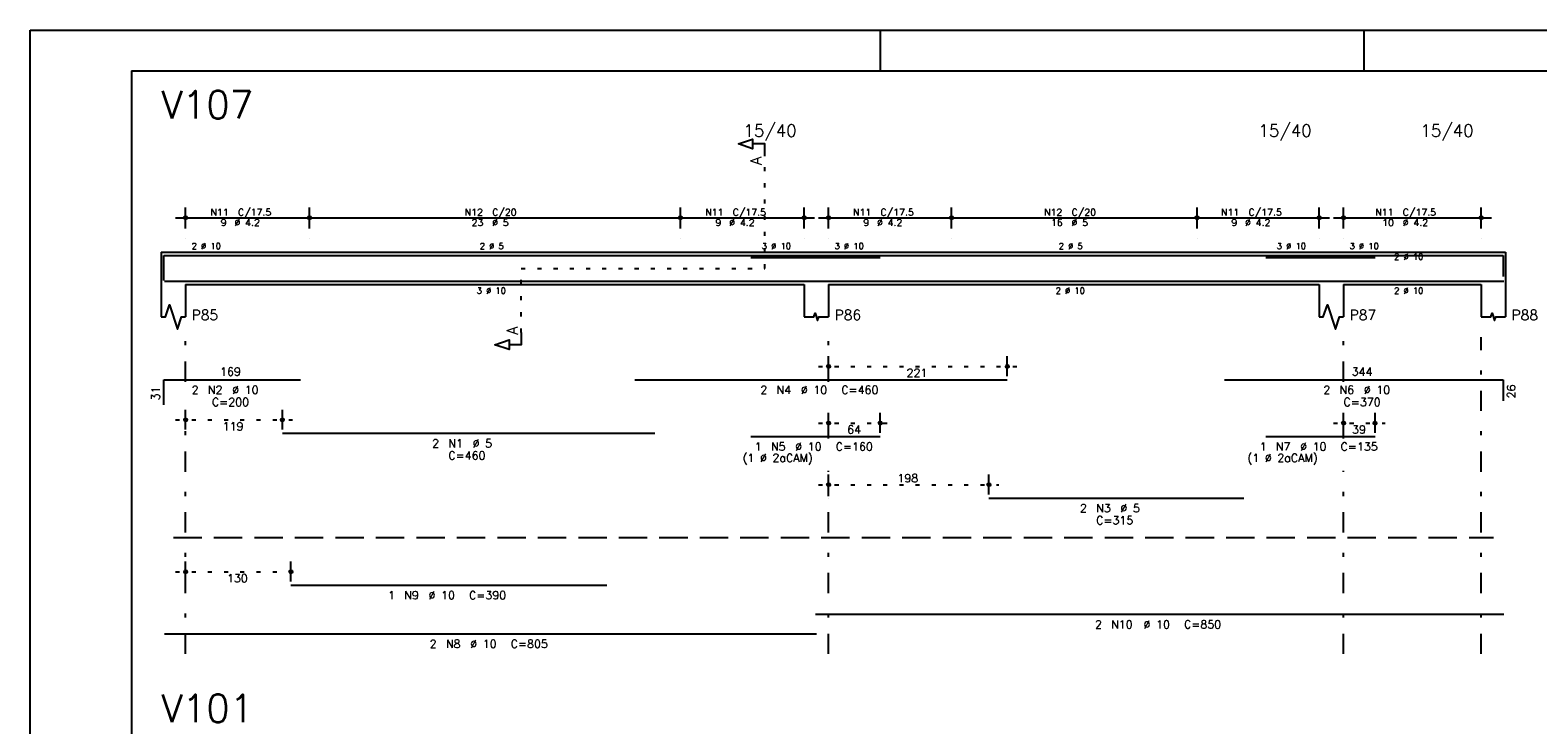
# Model space of a CAD drawing. Extents: x 0 to 119, y 0 to 84.
# Tile 4 of 11: x 0 to 37, y 67 to 84. Entities that reach past the tile are written whole.
import ezdxf

# ---------------------------------------------------------------- set-up
doc = ezdxf.new("R2010")
doc.units = 0
doc.header["$MEASUREMENT"] = 0
for name, pattern in [('ESTILO_TQS_0001', [1, 0.7, -0.3]), ('ESTILO_TQS_0002', [0.4, 0.1, -0.3]), ('ESTILO_TQS_0003', [1.5, 0.5, -0.4, 0.1, -0.5])]:
    doc.linetypes.add(name, pattern=pattern)
for name, color, linetype in [('1', 1, 'CONTINUOUS'), ('2', 2, 'CONTINUOUS'), ('4', 4, 'CONTINUOUS'), ('6', 6, 'CONTINUOUS'), ('7', 7, 'CONTINUOUS'), ('8', 8, 'CONTINUOUS')]:
    doc.layers.add(name, color=color, linetype=linetype)
doc.styles.get("Standard").update_dxf_attribs({"font": 'ROMANS.SHX'})

msp = doc.modelspace()

# ---------------------------------------------------------------- linework, layer by layer
at = {"layer": '1', "linetype": 'Continuous'}
for p, q in [((0, 0), (0, 84.1)), ((0, 84.1), (118.9, 84.1)), ((21, 83.1), (21, 84.1)), ((32.95, 83.1), (32.95, 84.1))]:
    msp.add_line(p, q, dxfattribs=at)
at = {"layer": '1', "linetype": 'ESTILO_TQS_0002'}
for p, q in [((18.145, 78.22), (18.145, 80.99)), ((12.13, 76.635), (12.13, 78.22)), ((12.13, 78.22), (18.145, 78.22)), ((19.47, 75.8), (24.385, 75.8)), ((3.59, 74.48), (6.479, 74.48)), ((19.47, 74.4), (21.247, 74.4)), ((32.19, 74.4), (33.467, 74.4)), ((19.47, 72.88), (23.929, 72.88)), ((3.59, 70.73), (6.69, 70.73))]:
    msp.add_line(p, q, dxfattribs=at)
at = {"layer": '1', "linetype": 'ESTILO_TQS_0001'}
msp.add_line((3.54, 71.575), (36.14, 71.575), dxfattribs=at)
at = {"layer": '2', "linetype": 'Continuous'}
for p, q in [((3.84, 79.2), (3.84, 79.72)), ((6.9, 79.2), (6.9, 79.72)), ((6.9, 79.2), (6.9, 79.72)), ((16.06, 79.2), (16.06, 79.72)), ((16.06, 79.2), (16.06, 79.72)), ((19.12, 79.2), (19.12, 79.72)), ((19.72, 79.2), (19.72, 79.72)), ((22.76, 79.2), (22.76, 79.72)), ((22.76, 79.2), (22.76, 79.72)), ((28.82, 79.2), (28.82, 79.72)), ((28.82, 79.2), (28.82, 79.72)), ((31.84, 79.2), (31.84, 79.72)), ((32.44, 79.2), (32.44, 79.72)), ((35.84, 79.2), (35.84, 79.72)), ((3.59, 79.47), (7.15, 79.47)), ((6.65, 79.47), (16.31, 79.47)), ((15.81, 79.47), (19.37, 79.47)), ((19.47, 79.47), (23.01, 79.47)), ((22.51, 79.47), (29.07, 79.47)), ((28.57, 79.47), (32.09, 79.47)), ((32.19, 79.47), (36.09, 79.47)), ((3.84, 78.95), (3.84, 78.95)), ((6.9, 78.95), (6.9, 78.95)), ((6.9, 78.95), (6.9, 78.95)), ((16.06, 78.95), (16.06, 78.95)), ((16.06, 78.95), (16.06, 78.95)), ((19.12, 78.95), (19.12, 78.95)), ((19.72, 78.95), (19.72, 78.95)), ((22.76, 78.95), (22.76, 78.95)), ((22.76, 78.95), (22.76, 78.95)), ((28.82, 78.95), (28.82, 78.95)), ((28.82, 78.95), (28.82, 78.95)), ((31.84, 78.95), (31.84, 78.95)), ((32.44, 78.95), (32.44, 78.95)), ((35.84, 78.95), (35.84, 78.95)), ((3.24, 78.62), (3.24, 77.82)), ((3.24, 78.62), (3.84, 78.62)), ((3.84, 78.62), (19.12, 78.62)), ((19.12, 78.62), (19.72, 78.62)), ((19.72, 78.62), (31.84, 78.62)), ((31.84, 78.62), (32.44, 78.62)), ((32.44, 78.62), (35.84, 78.62)), ((35.84, 78.62), (36.44, 78.62)), ((36.44, 78.62), (36.44, 77.82)), ((3.24, 77.82), (3.24, 77.02)), ((3.84, 77.82), (19.12, 77.82)), ((3.84, 77.82), (3.84, 77.02)), ((19.12, 77.82), (19.12, 77.02)), ((19.72, 77.82), (31.84, 77.82)), ((19.72, 77.82), (19.72, 77.02)), ((31.84, 77.82), (31.84, 77.02)), ((32.44, 77.82), (35.84, 77.82)), ((32.44, 77.82), (32.44, 77.02)), ((35.84, 77.82), (35.84, 77.02)), ((36.44, 77.82), (36.44, 77.02)), ((19.72, 75.56), (19.72, 76.05)), ((24.135, 75.56), (24.135, 76.05)), ((19.72, 75.46), (19.72, 75.46)), ((24.135, 75.46), (24.135, 75.46)), ((3.84, 74.24), (3.84, 74.73)), ((6.229, 74.24), (6.229, 74.73)), ((19.72, 74.16), (19.72, 74.65)), ((20.997, 74.16), (20.997, 74.65)), ((32.44, 74.16), (32.44, 74.65)), ((33.217, 74.16), (33.217, 74.65)), ((3.84, 74.14), (3.84, 74.14)), ((6.229, 74.14), (6.229, 74.14)), ((19.72, 74.06), (19.72, 74.06)), ((20.997, 74.06), (20.997, 74.06)), ((32.44, 74.06), (32.44, 74.06)), ((33.217, 74.06), (33.217, 74.06)), ((19.72, 72.64), (19.72, 73.13)), ((23.679, 72.64), (23.679, 73.13)), ((19.72, 72.54), (19.72, 72.54)), ((23.679, 72.54), (23.679, 72.54)), ((3.84, 70.49), (3.84, 70.98)), ((6.44, 70.49), (6.44, 70.98)), ((3.84, 70.39), (3.84, 70.39)), ((6.44, 70.39), (6.44, 70.39))]:
    msp.add_line(p, q, dxfattribs=at)
at = {"layer": '2', "linetype": 'ESTILO_TQS_0003'}
for p, q in [((3.84, 75.422), (3.84, 76.52)), ((19.72, 75.422), (19.72, 76.52)), ((32.44, 75.422), (32.44, 76.52)), ((35.84, 68.7), (35.84, 76.52)), ((3.84, 68.7), (3.84, 74.618)), ((19.72, 74.022), (19.72, 74.618)), ((32.44, 74.022), (32.44, 74.618)), ((19.72, 68.7), (19.72, 73.218)), ((32.44, 68.7), (32.44, 73.218))]:
    msp.add_line(p, q, dxfattribs=at)
at = {"layer": '2', "linetype": 'Continuous'}
for points in [[(18.145, 80.99), (18.145, 81.29), (17.845, 81.29), (17.845, 81.17), (17.495, 81.29), (17.845, 81.41), (17.845, 81.29)], [(3.24, 77.02), (3.34, 77.02), (3.44, 77.32), (3.64, 76.72), (3.74, 77.02), (3.84, 77.02)], [(19.12, 77.02), (19.36, 77.02), (19.39, 77.11), (19.45, 76.93), (19.48, 77.02), (19.72, 77.02)], [(31.84, 77.02), (31.94, 77.02), (32.04, 77.32), (32.24, 76.72), (32.34, 77.02), (32.44, 77.02)], [(35.84, 77.02), (36.08, 77.02), (36.11, 77.11), (36.17, 76.93), (36.2, 77.02), (36.44, 77.02)], [(12.13, 76.635), (12.13, 76.335), (11.83, 76.335), (11.83, 76.215), (11.48, 76.335), (11.83, 76.455), (11.83, 76.335)]]:
    msp.add_lwpolyline(points, dxfattribs=at)
for centre, radius in [((3.84, 79.47), 0.0416), ((3.84, 79.47), 0.0208), ((6.9, 79.47), 0.0416), ((6.9, 79.47), 0.0416), ((6.9, 79.47), 0.0208), ((6.9, 79.47), 0.0208), ((16.06, 79.47), 0.0416), ((16.06, 79.47), 0.0416), ((16.06, 79.47), 0.0208), ((16.06, 79.47), 0.0208), ((19.12, 79.47), 0.0416), ((19.12, 79.47), 0.0208), ((19.72, 79.47), 0.0416), ((19.72, 79.47), 0.0208), ((22.76, 79.47), 0.0416), ((22.76, 79.47), 0.0416), ((22.76, 79.47), 0.0208), ((22.76, 79.47), 0.0208), ((28.82, 79.47), 0.0416), ((28.82, 79.47), 0.0416), ((28.82, 79.47), 0.0208), ((28.82, 79.47), 0.0208), ((31.84, 79.47), 0.0416), ((31.84, 79.47), 0.0208), ((32.44, 79.47), 0.0416), ((32.44, 79.47), 0.0208), ((35.84, 79.47), 0.0416), ((35.84, 79.47), 0.0208), ((19.72, 75.8), 0.04), ((19.72, 75.8), 0.02), ((24.135, 75.8), 0.04), ((24.135, 75.8), 0.02), ((3.84, 74.48), 0.04), ((3.84, 74.48), 0.02), ((6.229, 74.48), 0.04), ((6.229, 74.48), 0.02), ((19.72, 74.4), 0.04), ((19.72, 74.4), 0.02), ((20.997, 74.4), 0.04), ((20.997, 74.4), 0.02), ((32.44, 74.4), 0.04), ((32.44, 74.4), 0.02), ((33.217, 74.4), 0.04), ((33.217, 74.4), 0.02), ((19.72, 72.88), 0.04), ((19.72, 72.88), 0.02), ((23.679, 72.88), 0.04), ((23.679, 72.88), 0.02), ((3.84, 70.73), 0.04), ((6.44, 70.73), 0.04), ((3.84, 70.73), 0.02), ((6.44, 70.73), 0.02)]:
    msp.add_circle(centre, radius, dxfattribs=at)
at = {"layer": '4', "linetype": 'Continuous'}
for p, q in [((3.3, 77.92), (3.3, 78.54)), ((3.3, 78.54), (6.68, 78.54)), ((6.229, 78.54), (15.429, 78.54)), ((14.935, 78.54), (24.135, 78.54)), ((17.797, 78.49), (20.997, 78.49)), ((23.679, 78.54), (29.979, 78.54)), ((29.5, 78.54), (36.38, 78.54)), ((30.517, 78.49), (33.217, 78.49)), ((36.38, 78.54), (36.38, 78.02)), ((3.32, 77.9), (19.42, 77.9)), ((6.44, 77.9), (14.24, 77.9)), ((19.4, 77.9), (36.4, 77.9))]:
    msp.add_line(p, q, dxfattribs=at)
at = {"layer": '6', "linetype": 'Continuous'}
for p, q in [((3.3, 74.85), (3.3, 75.47)), ((3.3, 75.47), (6.68, 75.47)), ((14.935, 75.47), (24.135, 75.47)), ((29.5, 75.47), (36.38, 75.47)), ((36.38, 75.47), (36.38, 74.95)), ((6.229, 74.15), (15.429, 74.15)), ((17.797, 74.07), (20.997, 74.07)), ((30.517, 74.07), (33.217, 74.07)), ((23.679, 72.55), (29.979, 72.55)), ((6.44, 70.4), (14.24, 70.4)), ((19.4, 69.68), (36.4, 69.68)), ((3.32, 69.2), (19.42, 69.2))]:
    msp.add_line(p, q, dxfattribs=at)
at = {"layer": '8', "linetype": 'Continuous'}
for q in [(117.9, 83.1), (2.5, 1)]:
    msp.add_line((2.5, 83.1), q, dxfattribs=at)

# ---------------------------------------------------------------- texts
at = {"layer": '2', "linetype": 'Continuous'}
for s, height, p in [('15/40', 0.3, (17.62, 81.47)), ('15/40', 0.3, (30.34, 81.47)), ('15/40', 0.3, (34.34, 81.47)), ('N11', 0.17, (4.452, 79.521)), ('C/17.5', 0.17, (5.132, 79.521)), ('N12', 0.17, (10.732, 79.521)), ('C/20', 0.17, (11.412, 79.521)), ('N11', 0.17, (16.672, 79.521)), ('C/17.5', 0.17, (17.352, 79.521)), ('N11', 0.17, (20.322, 79.521)), ('C/17.5', 0.17, (21.002, 79.521)), ('N12', 0.17, (25.042, 79.521)), ('C/20', 0.17, (25.722, 79.521)), ('N11', 0.17, (29.412, 79.521)), ('C/17.5', 0.17, (30.092, 79.521)), ('N11', 0.17, (33.222, 79.521)), ('C/17.5', 0.17, (33.902, 79.521)), ('9', 0.17, (4.707, 79.266)), ('%%c 4.2', 0.17, (5.047, 79.266)), ('23', 0.17, (10.902, 79.266)), ('%%c 5', 0.17, (11.412, 79.266)), ('9', 0.17, (16.927, 79.266)), ('%%c 4.2', 0.17, (17.267, 79.266)), ('9', 0.17, (20.577, 79.266)), ('%%c 4.2', 0.17, (20.917, 79.266)), ('16', 0.17, (25.212, 79.266)), ('%%c 5', 0.17, (25.722, 79.266)), ('9', 0.17, (29.667, 79.266)), ('%%c 4.2', 0.17, (30.007, 79.266)), ('10', 0.17, (33.392, 79.266)), ('%%c 4.2', 0.17, (33.902, 79.266)), ('2 %%c 10', 0.15, (3.99, 78.695)), ('2 %%c 5', 0.15, (11.105, 78.695)), ('3 %%c 10', 0.15, (18.07, 78.695)), ('3 %%c 10', 0.15, (19.87, 78.695)), ('2 %%c 5', 0.15, (25.405, 78.695)), ('3 %%c 10', 0.15, (30.79, 78.695)), ('3 %%c 10', 0.15, (32.59, 78.695)), ('2 %%c 10', 0.15, (33.69, 78.433)), ('3 %%c 10', 0.15, (11.03, 77.595)), ('2 %%c 10', 0.15, (25.33, 77.595)), ('2 %%c 10', 0.15, (33.69, 77.595)), ('P85', 0.25, (3.99, 76.945)), ('P86', 0.25, (19.87, 76.945)), ('P87', 0.25, (32.59, 76.945)), ('P88', 0.25, (36.59, 76.945)), ('169', 0.2, (4.69, 75.57)), ('221', 0.2, (21.647, 75.54)), ('344', 0.2, (32.64, 75.57)), ('2', 0.2, (3.99, 75.12)), ('N2', 0.2, (4.39, 75.12)), ('%%c 10', 0.2, (4.99, 75.12)), ('2', 0.2, (18.035, 75.12)), ('N4', 0.2, (18.435, 75.12)), ('%%c 10', 0.2, (19.035, 75.12)), ('C=460', 0.2, (20.035, 75.12)), ('2', 0.2, (31.94, 75.12)), ('N6', 0.2, (32.34, 75.12)), ('%%c 10', 0.2, (32.94, 75.12)), ('C=200', 0.2, (4.49, 74.82)), ('C=370', 0.2, (32.44, 74.82)), ('119', 0.2, (4.755, 74.22)), ('64', 0.2, (20.179, 74.14)), ('39', 0.2, (32.649, 74.14)), ('2', 0.2, (9.929, 73.8)), ('N1', 0.2, (10.329, 73.8)), ('%%c 5', 0.2, (10.929, 73.8)), ('1', 0.2, (17.897, 73.72)), ('N5', 0.2, (18.297, 73.72)), ('%%c 10', 0.2, (18.897, 73.72)), ('C=160', 0.2, (19.897, 73.72)), ('1', 0.2, (30.367, 73.72)), ('N7', 0.2, (30.767, 73.72)), ('%%c 10', 0.2, (31.367, 73.72)), ('C=135', 0.2, (32.367, 73.72)), ('C=460', 0.2, (10.329, 73.5)), ('(1 %%c 2aCAM)', 0.2, (17.597, 73.44)), ('(1 %%c 2aCAM)', 0.2, (30.067, 73.44)), ('198', 0.2, (21.42, 72.94)), ('2', 0.2, (25.929, 72.2)), ('N3', 0.2, (26.329, 72.2)), ('%%c 5', 0.2, (26.929, 72.2)), ('C=315', 0.2, (26.329, 71.9)), ('130', 0.2, (4.86, 70.47)), ('1', 0.2, (8.84, 70.05)), ('N9', 0.2, (9.24, 70.05)), ('%%c 10', 0.2, (9.84, 70.05)), ('C=390', 0.2, (10.84, 70.05)), ('2', 0.2, (26.3, 69.33)), ('N10', 0.2, (26.7, 69.33)), ('%%c 10', 0.2, (27.5, 69.33)), ('C=850', 0.2, (28.5, 69.33)), ('2', 0.2, (9.87, 68.85)), ('N8', 0.2, (10.27, 68.85)), ('%%c 10', 0.2, (10.87, 68.85)), ('C=805', 0.2, (11.87, 68.85))]:
    msp.add_text(s, height=height, dxfattribs=at).set_placement(p)
for s, height, p in [('A', 0.272, (18.063, 80.772)), ('A', 0.272, (12.048, 76.581)), ('31', 0.2, (3.2, 74.96)), ('26', 0.2, (36.68, 75.01))]:
    msp.add_text(s, height=height, rotation=90, dxfattribs=at).set_placement(p)
at = {"layer": '7', "linetype": 'Continuous'}
for s, p in [('V107', (3.24, 81.92)), ('V101', (3.24, 67.02))]:
    msp.add_text(s, height=0.68, dxfattribs=at).set_placement(p)

doc.saveas('drawing.dxf')
